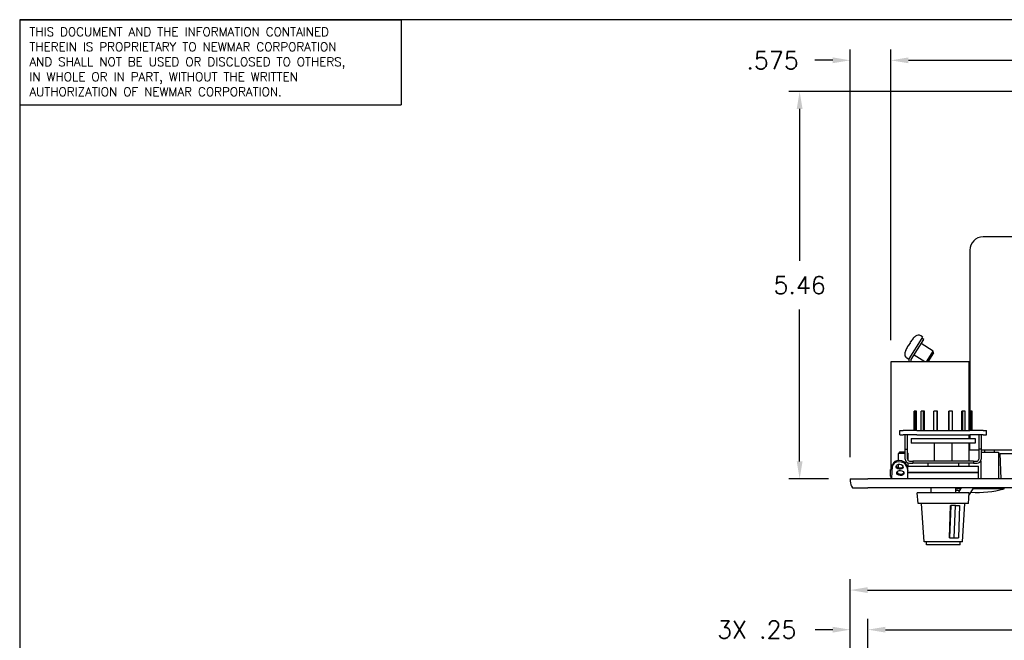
# Model space of a CAD drawing. Header units: inches. Extents: x 0 to 40.7, y 0 to 26.
# Tile 7 of 39: x 0 to 13.9, y 17.3 to 26. Entities that reach past the tile are written whole.
import ezdxf

# ---------------------------------------------------------------- set-up
doc = ezdxf.new("R2010")
doc.units = ezdxf.units.IN
doc.header["$LTSCALE"] = 0.5
doc.header["$MEASUREMENT"] = 0
doc.layers.add('AM_REFDIM', color=4, linetype='Continuous', lineweight=15)
doc.layers.add('AM_VIS', color=7, linetype='Continuous', lineweight=30)
doc.layers.add('annotate', color=82, linetype='Continuous')
doc.layers.add('FORMAT', color=112, linetype='Continuous')
doc.styles.get("Standard").update_dxf_attribs({"font": 'simplex.shx'})
doc.dimstyles.new('3PL NO CL$0', dxfattribs={"dimtxt": 0.1, "dimasz": 0.1, "dimexe": 0.0625, "dimexo": 0.125, "dimgap": 0.09, "dimtad": 0, "dimtih": 1, "dimtoh": 1, "dimdec": 3, "dimzin": 4, "dimdsep": 46, "dimtxsty": 'Standard', "dimcen": 0, "dimclrd": 256, "dimclre": 256, "dimclrt": 256, "dimadec": 0, "dimazin": 0, "dimtfac": 1, "dimtdec": 3, "dimtofl": 0, "dimtmove": 0, "dimatfit": 3, "dimfxl": 1, "dimtolj": 1, "dimtzin": 0, "dimarcsym": 0})

# ---------------------------------------------------------------- blocks, each defined once
blk = doc.blocks.new('ND')
for p, q in [((0, 0), (0, -0.4875)), ((0, 0), (2.185, 0)), ((2.185, 0), (2.185, -0.4875)), ((0, -0.4875), (2.185, -0.4875))]:
    blk.add_line(p, q)
for s, p in [('THIS DOCUMENT AND THE INFORMATION CONTAINED', (0.0554, -0.0946)), ('THEREIN IS PROPRIETARY TO NEWMAR CORPORATION', (0.0554, -0.1803)), ('AND SHALL NOT BE USED OR DISCLOSED TO OTHERS,', (0.0554, -0.266)), ('IN WHOLE OR IN PART, WITHOUT THE WRITTEN', (0.0554, -0.3517)), ('AUTHORIZATION OF NEWMAR CORPORATION.', (0.0554, -0.4375))]:
    blk.add_text(s, height=0.05).set_placement(p)
blk = doc.blocks.new('*D7')
at = {"layer": 'AM_REFDIM', "lineweight": -2}
for p, q in [((11.963, 16.189), (11.963, 17.58)), ((31.463, 16.156), (31.463, 17.58)), ((12.209, 17.426), (22.149, 17.426)), ((31.217, 17.426), (24.456, 17.426))]:
    blk.add_line(p, q, dxfattribs=at)
at = {"layer": 'AM_REFDIM'}
for points in [[(12.209, 17.467), (12.209, 17.385), (11.963, 17.426)], [(31.217, 17.467), (31.217, 17.385), (31.463, 17.426)]]:
    blk.add_solid(points, dxfattribs=at)
at = {"layer": 'Defpoints', "color": 0}
for p in [(31.463, 17.426), (11.963, 15.882), (31.463, 15.848)]:
    blk.add_point(p, dxfattribs=at)
at = {"layer": 'AM_REFDIM', "insert": (23.302, 17.426), "char_height": 0.24615, "attachment_point": 5}
blk.add_mtext('\\A1;3X 19.500', dxfattribs=at)
blk = doc.blocks.new('*D8')
at = {"layer": 'AM_REFDIM', "lineweight": -2}
for p, q in [((11.713, 15.974), (11.713, 18.138)), ((31.713, 15.974), (31.713, 18.138)), ((11.959, 17.984), (24.541, 17.984)), ((31.467, 17.984), (25.969, 17.984))]:
    blk.add_line(p, q, dxfattribs=at)
at = {"layer": 'AM_REFDIM'}
for points in [[(11.959, 18.025), (11.959, 17.943), (11.713, 17.984)], [(31.467, 18.025), (31.467, 17.943), (31.713, 17.984)]]:
    blk.add_solid(points, dxfattribs=at)
at = {"layer": 'Defpoints', "color": 0}
for p in [(31.713, 17.984), (11.713, 15.666), (31.713, 15.666)]:
    blk.add_point(p, dxfattribs=at)
at = {"layer": 'AM_REFDIM', "insert": (25.255, 17.984), "char_height": 0.2462, "attachment_point": 5}
blk.add_mtext('\\A1;20.00', dxfattribs=at)
blk = doc.blocks.new('*D10')
at = {"layer": 'AM_REFDIM', "lineweight": -2}
for p, q in [((11.713, 15.974), (11.713, 17.58)), ((11.963, 16.189), (11.963, 17.58)), ((11.467, 17.426), (11.22, 17.426)), ((12.209, 17.426), (12.455, 17.426))]:
    blk.add_line(p, q, dxfattribs=at)
at = {"layer": 'AM_REFDIM'}
for points in [[(11.467, 17.467), (11.467, 17.385), (11.713, 17.426)], [(12.209, 17.467), (12.209, 17.385), (11.963, 17.426)]]:
    blk.add_solid(points, dxfattribs=at)
at = {"layer": 'Defpoints', "color": 0}
for p in [(11.713, 17.426), (11.963, 15.882), (11.713, 15.666)]:
    blk.add_point(p, dxfattribs=at)
at = {"layer": 'AM_REFDIM', "insert": (10.395, 17.426), "char_height": 0.2462, "attachment_point": 5}
blk.add_mtext('\\A1;3X .25', dxfattribs=at)
blk = doc.blocks.new('*D11')
at = {"layer": 'AM_REFDIM', "lineweight": -2}
for p, q in [((20.374, 25.011), (10.846, 25.011)), ((11, 24.765), (11, 22.625)), ((11, 19.797), (11, 21.936)), ((11.405, 19.551), (10.846, 19.551))]:
    blk.add_line(p, q, dxfattribs=at)
at = {"layer": 'AM_REFDIM'}
for points in [[(10.959, 24.765), (11.041, 24.765), (11, 25.011)], [(10.959, 19.797), (11.041, 19.797), (11, 19.551)]]:
    blk.add_solid(points, dxfattribs=at)
at = {"layer": 'Defpoints', "color": 0}
for p in [(11, 25.011), (20.681, 25.011), (11.713, 19.551)]:
    blk.add_point(p, dxfattribs=at)
at = {"layer": 'AM_REFDIM', "insert": (11, 22.281), "char_height": 0.2462, "attachment_point": 5}
blk.add_mtext('\\A1;5.46', dxfattribs=at)
blk = doc.blocks.new('*D12')
at = {"layer": 'AM_REFDIM', "lineweight": -2}
for p, q in [((11.713, 19.858), (11.713, 25.604)), ((12.288, 21.508), (12.288, 25.604)), ((11.467, 25.45), (11.215, 25.45)), ((12.534, 25.45), (12.78, 25.45))]:
    blk.add_line(p, q, dxfattribs=at)
at = {"layer": 'AM_REFDIM'}
for points in [[(11.467, 25.491), (11.467, 25.409), (11.713, 25.45)], [(12.534, 25.491), (12.534, 25.409), (12.288, 25.45)]]:
    blk.add_solid(points, dxfattribs=at)
at = {"layer": 'Defpoints', "color": 0}
for p in [(11.713, 25.45), (12.288, 21.201), (11.713, 19.551)]:
    blk.add_point(p, dxfattribs=at)
at = {"layer": 'AM_REFDIM', "insert": (10.618, 25.45), "char_height": 0.2462, "attachment_point": 5}
blk.add_mtext('\\A1;.575', dxfattribs=at)
blk = doc.blocks.new('*D13')
at = {"layer": 'AM_REFDIM', "lineweight": -2}
for p, q in [((12.288, 21.508), (12.288, 25.604)), ((31.119, 21.533), (31.119, 25.604)), ((12.534, 25.45), (17.125, 25.45)), ((30.873, 25.45), (18.506, 25.45))]:
    blk.add_line(p, q, dxfattribs=at)
at = {"layer": 'AM_REFDIM'}
for points in [[(12.534, 25.491), (12.534, 25.409), (12.288, 25.45)], [(30.873, 25.491), (30.873, 25.409), (31.119, 25.45)]]:
    blk.add_solid(points, dxfattribs=at)
at = {"layer": 'Defpoints', "color": 0}
for p in [(31.119, 25.45), (12.288, 21.201), (31.119, 21.226)]:
    blk.add_point(p, dxfattribs=at)
at = {"layer": 'AM_REFDIM', "insert": (17.816, 25.45), "char_height": 0.2462, "attachment_point": 5}
blk.add_mtext('\\A1;18.83', dxfattribs=at)

msp = doc.modelspace()

# ---------------------------------------------------------------- linework, layer by layer
at = {"layer": 'AM_VIS', "color": 142}
for p, q in [((29.8372, 22.9607), (13.5872, 22.9607)), ((13.3997, 22.7732), (13.3997, 20.2347)), ((13.3997, 20.1707), (13.3997, 20.1207)), ((13.3997, 19.9607), (13.3997, 20.0567)), ((13.3997, 19.9607), (13.5272, 19.9607)), ((13.5592, 19.9607), (15.1007, 19.9607))]:
    msp.add_line(p, q, dxfattribs=at)
at = {"layer": 'AM_VIS', "color": 171}
for p, q in [((12.7232, 21.5349), (12.5377, 21.2424)), ((12.7522, 21.5165), (12.7232, 21.5349)), ((12.5727, 21.2334), (12.7522, 21.5165)), ((13.3877, 21.2007), (12.2877, 21.2007)), ((12.2877, 21.2007), (12.2877, 19.6789)), ((12.5377, 21.2424), (12.5377, 21.2007)), ((12.5727, 21.2007), (12.5727, 21.2334)), ((12.2877, 19.5866), (12.2877, 19.5507)), ((13.2785, 19.4257), (13.2444, 19.3728)), ((13.3872, 19.3175), (13.457, 19.4257))]:
    msp.add_line(p, q, dxfattribs=at)
at = {"layer": 'AM_VIS', "color": 53}
for p, q in [((12.6051, 21.5335), (12.6072, 21.5368)), ((12.7347, 21.5531), (12.7113, 21.5679)), ((12.7347, 21.5531), (12.7232, 21.5349)), ((12.5289, 21.429), (12.536, 21.4245)), ((12.536, 21.4245), (12.5665, 21.4727)), ((12.5665, 21.4727), (12.5594, 21.4772)), ((12.8842, 21.35), (12.7147, 21.4574)), ((12.4953, 21.3603), (12.4974, 21.3637)), ((12.5349, 21.2381), (12.5116, 21.2529)), ((12.7647, 21.2007), (12.613, 21.297)), ((12.7895, 21.2007), (12.8842, 21.35)), ((12.8888, 21.3293), (12.8073, 21.2007)), ((12.8888, 21.3293), (12.8842, 21.35)), ((12.5377, 21.2424), (12.5349, 21.2381))]:
    msp.add_line(p, q, dxfattribs=at)
at = {"layer": 'AM_VIS', "color": 231}
for p, q in [((13.3997, 21.2007), (13.3877, 21.2007)), ((13.3877, 21.2007), (13.3877, 20.2347)), ((13.3877, 20.1707), (13.3877, 20.1207)), ((13.3877, 20.0567), (13.3877, 19.8027)), ((13.3877, 19.7707), (13.3877, 19.7307))]:
    msp.add_line(p, q, dxfattribs=at)
at = {"layer": 'AM_VIS', "color": 43}
for p, q in [((12.6291, 20.5047), (12.6162, 20.5047)), ((12.6162, 20.2347), (12.6162, 20.5047)), ((12.6484, 20.5047), (12.6291, 20.5047)), ((12.6291, 20.2347), (12.6291, 20.5047)), ((12.6484, 20.2347), (12.6484, 20.5047)), ((12.748, 20.5047), (12.7127, 20.5047)), ((12.7127, 20.2347), (12.7127, 20.5047)), ((12.7622, 20.5047), (12.748, 20.5047)), ((12.748, 20.2347), (12.748, 20.5047)), ((12.7622, 20.2347), (12.7622, 20.5047)), ((12.9411, 20.5047), (12.8928, 20.5047)), ((12.8928, 20.2347), (12.8928, 20.5047)), ((12.9463, 20.5047), (12.9411, 20.5047)), ((12.9411, 20.2347), (12.9411, 20.5047)), ((12.9463, 20.2347), (12.9463, 20.5047)), ((12.9463, 20.5047), (12.9463, 20.5047)), ((12.9463, 20.2347), (12.9463, 20.5047)), ((13.1031, 20.5047), (13.103, 20.5047)), ((13.103, 20.2347), (13.103, 20.5047)), ((13.1031, 20.2347), (13.1031, 20.5047)), ((13.1083, 20.5047), (13.1031, 20.5047)), ((13.1566, 20.5047), (13.1083, 20.5047)), ((13.1083, 20.2347), (13.1083, 20.5047)), ((13.1566, 20.2347), (13.1566, 20.5047)), ((13.2872, 20.2347), (13.2872, 20.5047)), ((13.3013, 20.5047), (13.2872, 20.5047)), ((13.3367, 20.5047), (13.3013, 20.5047)), ((13.3013, 20.2347), (13.3013, 20.5047)), ((13.3367, 20.2347), (13.3367, 20.5047)), ((13.401, 20.2347), (13.401, 20.5047)), ((13.4203, 20.5047), (13.401, 20.5047)), ((13.4332, 20.5047), (13.4203, 20.5047)), ((13.4203, 20.2347), (13.4203, 20.5047)), ((13.4332, 20.2347), (13.4332, 20.5047)), ((12.4147, 20.1707), (12.4147, 20.2347)), ((12.4147, 20.2347), (12.4589, 20.2347)), ((12.4147, 20.1707), (12.4589, 20.1707)), ((12.6511, 20.2347), (12.4589, 20.2347)), ((12.4902, 20.1707), (12.4589, 20.1707)), ((12.4902, 20.1707), (12.4934, 20.1707)), ((12.4902, 19.9707), (12.4902, 20.1707)), ((12.6511, 20.1707), (12.4934, 20.1707)), ((12.5222, 19.9707), (12.5222, 20.1707)), ((12.6511, 20.2347), (13.3983, 20.2347)), ((12.6511, 20.1707), (13.3983, 20.1707)), ((13.5904, 20.2347), (13.3983, 20.2347)), ((13.556, 20.1707), (13.3983, 20.1707)), ((13.5272, 20.1707), (13.5272, 19.9707)), ((13.5592, 20.1707), (13.556, 20.1707)), ((13.5904, 20.1707), (13.5592, 20.1707)), ((13.5592, 20.1707), (13.5592, 19.9707)), ((13.5904, 20.2347), (13.6347, 20.2347)), ((13.5904, 20.1707), (13.6347, 20.1707)), ((13.6347, 20.1707), (13.6347, 20.2347)), ((12.5747, 20.1207), (12.5747, 20.0567)), ((12.5747, 20.1207), (13.4747, 20.1207)), ((13.4747, 20.0567), (12.5747, 20.0567)), ((12.8997, 19.8027), (12.8997, 20.0567)), ((13.1497, 19.8027), (13.1497, 20.0567)), ((13.4747, 20.1207), (13.4747, 20.0567)), ((12.4902, 19.9707), (12.5222, 19.9707)), ((12.4902, 19.8277), (12.4902, 19.9707)), ((12.5222, 19.8277), (12.5222, 19.9707)), ((13.5272, 19.9707), (13.5272, 19.8277)), ((13.5592, 19.9707), (13.5272, 19.9707)), ((13.5592, 19.9707), (13.5592, 19.8277)), ((12.5472, 19.8027), (12.5966, 19.8027)), ((12.5472, 19.7707), (12.5966, 19.7707)), ((13.4528, 19.8027), (12.5966, 19.8027)), ((12.5966, 19.8027), (12.5966, 19.7707)), ((13.4528, 19.7707), (12.5966, 19.7707)), ((12.8087, 19.7707), (12.8087, 19.7307)), ((13.2407, 19.7707), (13.2407, 19.7307)), ((13.4528, 19.8027), (13.5022, 19.8027)), ((13.4528, 19.8027), (13.4528, 19.7707)), ((13.4528, 19.7707), (13.5022, 19.7707)), ((12.8497, 19.4257), (12.8497, 19.3557)), ((13.1997, 19.4257), (13.1997, 19.3557))]:
    msp.add_line(p, q, dxfattribs=at)
at = {"layer": 'AM_VIS', "color": 72}
for p, q in [((12.4087, 19.9257), (12.3937, 19.9107)), ((12.3937, 19.8102), (12.3937, 19.9107)), ((12.4902, 19.9107), (12.3937, 19.9107)), ((12.4902, 19.9257), (12.4087, 19.9257)), ((12.5222, 19.9202), (12.5317, 19.9107)), ((12.5317, 19.9107), (12.5222, 19.9107)), ((12.5317, 19.8081), (12.5317, 19.9107)), ((13.6097, 19.9257), (13.6097, 19.9607)), ((13.7477, 19.9257), (13.7477, 19.9607)), ((12.3937, 19.7079), (12.3937, 19.7566)), ((12.5317, 19.7307), (12.5317, 19.7729)), ((11.7127, 19.5507), (11.7127, 19.5195)), ((11.7127, 19.5507), (11.9627, 19.5507)), ((31.4627, 19.5507), (11.9627, 19.5507)), ((11.7474, 19.4257), (11.9627, 19.4257)), ((31.4627, 19.4257), (11.9627, 19.4257))]:
    msp.add_line(p, q, dxfattribs=at)
at = {"layer": 'AM_VIS', "color": 42}
for p, q in [((13.5592, 19.9257), (13.8037, 19.9257)), ((13.8037, 19.9257), (13.8037, 19.5507)), ((13.5537, 19.8033), (13.5537, 19.5507))]:
    msp.add_line(p, q, dxfattribs=at)
at = {"layer": 'AM_VIS', "color": 232}
for q in [(13.8353, 19.5507), (17.5527, 19.9107)]:
    msp.add_line((13.8227, 19.9107), q, dxfattribs=at)
at = {"layer": 'AM_VIS', "color": 52}
for p, q in [((12.3006, 19.5625), (12.3094, 19.7309)), ((12.3097, 19.7345), (12.3119, 19.7522)), ((12.5062, 19.7309), (12.5247, 19.6701)), ((12.5247, 19.6951), (12.5085, 19.7486))]:
    msp.add_line(p, q, dxfattribs=at)
at = {"layer": 'AM_VIS', "color": 31}
for p, q in [((12.5247, 19.6407), (12.5247, 19.7307)), ((12.5247, 19.7307), (13.5247, 19.7307)), ((13.5247, 19.6407), (13.5247, 19.7307)), ((12.5247, 19.5507), (12.5247, 19.6407)), ((12.5247, 19.6407), (13.5247, 19.6407)), ((13.5247, 19.6407), (12.5247, 19.6407)), ((13.5247, 19.5507), (13.5247, 19.6407))]:
    msp.add_line(p, q, dxfattribs=at)
at = {"layer": 'AM_VIS', "color": 33}
for p, q in [((12.3064, 19.6897), (12.2823, 19.6758)), ((12.2877, 19.6849), (12.2823, 19.6818)), ((12.2823, 19.6818), (12.2877, 19.6848)), ((12.2823, 19.6758), (12.2823, 19.6818)), ((12.2823, 19.5897), (12.2823, 19.6758)), ((12.3015, 19.5786), (12.2823, 19.5897)), ((12.3073, 19.6897), (12.3064, 19.6897))]:
    msp.add_line(p, q, dxfattribs=at)
at = {"layer": 'AM_VIS', "color": 181}
for p, q in [((12.6694, 19.2057), (12.6597, 19.3557)), ((13.3897, 19.3557), (12.6597, 19.3557)), ((13.38, 19.2057), (13.3897, 19.3557)), ((13.38, 19.2057), (12.6694, 19.2057)), ((12.7547, 18.6657), (12.7197, 19.2057)), ((13.1123, 18.7207), (13.128, 19.1757)), ((13.1305, 19.1757), (13.1149, 18.7207)), ((13.128, 19.1757), (13.1305, 19.1757)), ((13.1962, 19.1757), (13.1305, 19.1757)), ((13.1806, 18.7207), (13.1962, 19.1757)), ((13.1962, 19.1757), (13.256, 19.1757)), ((13.256, 19.1757), (13.2403, 18.7207)), ((13.2947, 18.6657), (13.3297, 19.2057)), ((13.2947, 18.6657), (12.7547, 18.6657)), ((12.7872, 18.6207), (12.7872, 18.6657)), ((13.2622, 18.6207), (12.7872, 18.6207)), ((13.1149, 18.7207), (13.1123, 18.7207)), ((13.1149, 18.7207), (13.1806, 18.7207)), ((13.1806, 18.7207), (13.2403, 18.7207)), ((13.2622, 18.6207), (13.2622, 18.6657))]:
    msp.add_line(p, q, dxfattribs=at)
at = {"layer": 'AM_VIS', "color": 150}
for p, q in [((13.2688, 19.4107), (13.1997, 19.4107)), ((13.8827, 19.4107), (13.4473, 19.4107)), ((13.8827, 19.4107), (13.8827, 19.4257))]:
    msp.add_line(p, q, dxfattribs=at)
at = {"layer": 'AM_VIS', "color": 142}
msp.add_arc((13.5872, 22.7732), 0.1875, 90, 180, dxfattribs=at)
at = {"layer": 'AM_VIS', "color": 53}
for centre, radius, start, end in [((12.9642, 21.1867), 0.4992, 136.00257, 142.70889), ((12.9642, 21.1867), 0.5, 131.40263, 135.55792), ((12.6765, 21.513), 0.065, 57.62168, 131.40263), ((12.9642, 21.1867), 0.4992, 152.53446, 159.24078), ((12.5599, 21.4009), 0.0418, 137.81336, 157.42999), ((12.598, 21.4611), 0.0418, 137.81336, 157.42999), ((12.5464, 21.3078), 0.065, 163.84073, 237.62168), ((12.9642, 21.1867), 0.5, 159.68543, 163.84073)]:
    msp.add_arc(centre, radius, start, end, dxfattribs=at)
at = {"layer": 'AM_VIS', "color": 43}
for centre, radius, start, end in [((12.5472, 19.8277), 0.057, 180, 270), ((12.5472, 19.8277), 0.025, 180, 270), ((13.5022, 19.8277), 0.057, 270, 0), ((13.5022, 19.8277), 0.025, 270, 0)]:
    msp.add_arc(centre, radius, start, end, dxfattribs=at)
at = {"layer": 'AM_VIS', "color": 72}
msp.add_arc((11.8568, 19.5195), 0.1441, 180, 220.58989, dxfattribs=at)
at = {"layer": 'AM_VIS', "color": 150}
for start, end in [(257.02454, 259.23915), (266.07169, 285.3921)]:
    msp.add_arc((13.5127, 20.7547), 1.394, start, end, dxfattribs=at)
at = {"layer": 'AM_VIS', "color": 171}
msp.add_arc((12.7598, 19.6851), 0.5765, 325.15864, 327.19373, dxfattribs=at)
at = {"layer": 'AM_VIS', "color": 52}
for centre, major_axis, start_param, end_param in [((12.4089, 19.7221), (-0.0992, 0.0125), 3.444774, 6.3344322), ((12.4112, 19.7397), (0.0992, -0.0125), 0.3031813, 3.1415927), ((12.4112, 19.7397), (-0.0496, 0.0062), 0.2567905, 2.8848021), ((12.4223, 19.6514), (-0.0496, 0.0062), 0.2567905, 2.8848021)]:
    msp.add_ellipse(centre, major_axis=major_axis, ratio=0.7015041, start_param=start_param, end_param=end_param, dxfattribs=at)
for centre in [(12.4089, 19.7221), (12.42, 19.6337)]:
    msp.add_ellipse(centre, major_axis=(0.0496, -0.0062), ratio=0.7015041, dxfattribs=at)
at = {"layer": 'FORMAT'}
for p, q in [((0, 26.0224), (0, 0.4062)), ((40.7453, 26.0224), (0, 26.0224))]:
    msp.add_line(p, q, dxfattribs=at)

# ---------------------------------------------------------------- block references
at = {"layer": 'annotate', "xscale": 2.461538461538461, "yscale": 2.461538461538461, "zscale": 2.461538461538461}
msp.add_blockref('ND', (0, 26.0224), dxfattribs=at)

# ---------------------------------------------------------------- dimensions: what is measured, and where the dimension line sits
at = {"layer": 'AM_REFDIM'}
for base, p1, p2, override, picture, middle in [((11.7127, 25.4497), (12.2877, 21.2007), (11.7127, 19.5507), {"dimscale": 2.461538, "dimlfac": 1}, '*D12', (10.6179, 25.4497)), ((31.1189, 25.4497), (12.2877, 21.2007), (31.1189, 21.2257), {"dimscale": 2.461538, "dimdec": 2, "dimlfac": 1}, '*D13', (17.8158, 25.4497)), ((31.7127, 17.9837), (11.7127, 15.6663), (31.7127, 15.6663), {"dimscale": 2.461538, "dimdec": 2, "dimlfac": 1}, '*D8', (25.2549, 17.9837))]:
    dim = msp.add_linear_dim(base=base, p1=p1, p2=p2, dimstyle='3PL NO CL$0', override=override, dxfattribs=at)
    dim.commit()
    dim.dimension.update_dxf_attribs({"geometry": picture, "text_midpoint": middle, "dimtype": 128})
dim = msp.add_linear_dim(base=(10.9996, 25.0107), p1=(11.7127, 19.5507), p2=(20.6814, 25.0107), angle=90, dimstyle='3PL NO CL$0', override={"dimscale": 2.461538, "dimdec": 2, "dimlfac": 1}, dxfattribs=at)
dim.commit()
dim.dimension.update_dxf_attribs({"geometry": '*D11', "text_midpoint": (10.9996, 22.2807)})
dim = msp.add_linear_dim(base=(11.7127, 17.426), p1=(11.9627, 15.8816), p2=(11.7127, 15.6663), angle=0, text='3X <>', dimstyle='3PL NO CL$0', override={"dimscale": 2.461538, "dimdec": 2, "dimlfac": 1}, dxfattribs=at)
dim.commit()
dim.dimension.update_dxf_attribs({"geometry": '*D10', "text_midpoint": (10.3952, 17.426)})
dim = msp.add_linear_dim(base=(31.4627, 17.426), p1=(11.9627, 15.8816), p2=(31.4627, 15.8483), text='3X <>', dimstyle='3PL NO CL$0', override={"dimscale": 2.461538, "dimlfac": 1}, dxfattribs=at)
dim.commit()
dim.dimension.update_dxf_attribs({"geometry": '*D7', "text_midpoint": (23.3021, 17.426), "dimtype": 128})

doc.saveas('drawing.dxf')
